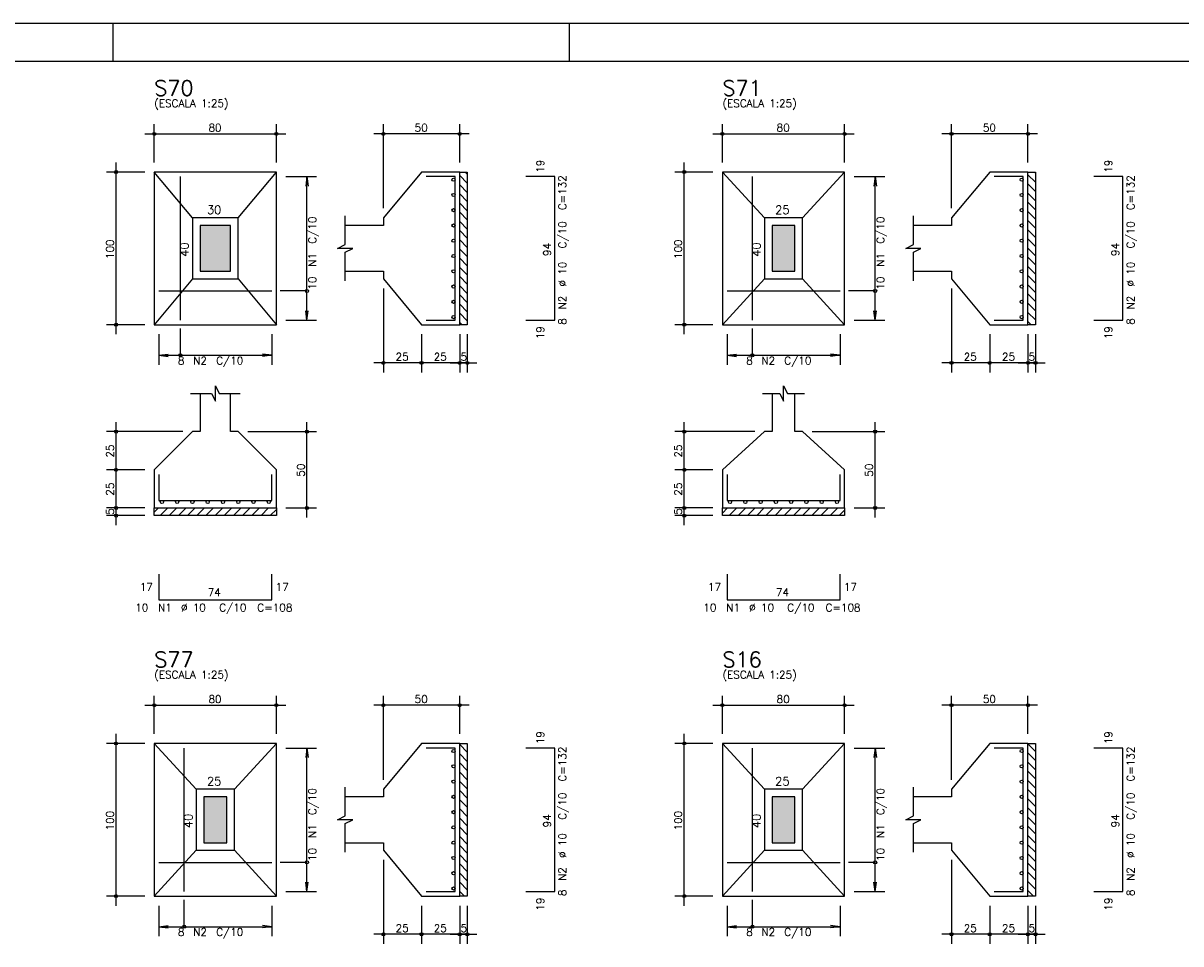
# Model space of a CAD drawing. Extents: x 0 to 119, y 0 to 84.
# Tile 6 of 12: x 31 to 61, y 60 to 84. Entities that reach past the tile are written whole.
import ezdxf

# ---------------------------------------------------------------- set-up
doc = ezdxf.new("R2010")
doc.units = 0
doc.header["$MEASUREMENT"] = 0
for name, color, linetype in [('1', 1, 'CONTINUOUS'), ('2', 2, 'CONTINUOUS'), ('3', 3, 'CONTINUOUS'), ('6', 6, 'CONTINUOUS'), ('7', 7, 'CONTINUOUS'), ('8', 8, 'CONTINUOUS'), ('9', 9, 'CONTINUOUS')]:
    doc.layers.add(name, color=color, linetype=linetype)
doc.styles.get("Standard").update_dxf_attribs({"font": 'ROMANS.SHX'})

msp = doc.modelspace()

# ---------------------------------------------------------------- linework, layer by layer
at = {"layer": '1', "linetype": 'Continuous'}
for p, q in [((0, 84.099998), (118.900002, 84.099998)), ((32.950001, 83.099998), (32.950001, 84.099998)), ((44.900002, 83.099998), (44.900002, 84.099998)), ((42.02427, 80.107213), (42.22427, 79.907213)), ((42.1719, 80.2), (42.22427, 80.14763)), ((56.9064, 80.130894), (57.1064, 79.930894)), ((57.07771, 80.2), (57.1064, 80.17131)), ((42.02427, 79.866797), (42.22427, 79.666797)), ((56.9064, 79.890478), (57.1064, 79.690478)), ((42.02427, 79.626381), (42.22427, 79.426381)), ((56.9064, 79.650062), (57.1064, 79.450062)), ((42.02427, 79.385964), (42.22427, 79.185964)), ((42.02427, 79.145548), (42.22427, 78.945548)), ((56.9064, 79.409645), (57.1064, 79.209645)), ((56.9064, 79.169229), (57.1064, 78.969229)), ((42.02427, 78.905132), (42.22427, 78.705132)), ((56.9064, 78.928813), (57.1064, 78.728813)), ((42.02427, 78.664715), (42.22427, 78.464715)), ((56.9064, 78.688396), (57.1064, 78.488396)), ((42.02427, 78.424299), (42.22427, 78.224299)), ((56.9064, 78.44798), (57.1064, 78.24798)), ((42.02427, 78.183883), (42.22427, 77.983883)), ((42.02427, 77.943466), (42.22427, 77.743466)), ((56.9064, 78.207564), (57.1064, 78.007564)), ((56.9064, 77.967147), (57.1064, 77.767147)), ((42.02427, 77.70305), (42.22427, 77.50305)), ((56.9064, 77.726731), (57.1064, 77.526731)), ((42.02427, 77.462634), (42.22427, 77.262634)), ((56.9064, 77.486315), (57.1064, 77.286315)), ((42.02427, 77.222218), (42.22427, 77.022218)), ((56.9064, 77.245899), (57.1064, 77.045899)), ((42.02427, 76.981801), (42.22427, 76.781801)), ((42.02427, 76.741385), (42.22427, 76.541385)), ((56.9064, 77.005482), (57.1064, 76.805482)), ((56.9064, 76.765066), (57.1064, 76.565066)), ((42.02427, 76.500969), (42.22427, 76.300969)), ((56.9064, 76.52465), (57.1064, 76.32465)), ((42.02427, 76.260552), (42.084822, 76.2)), ((56.9064, 76.284233), (56.990633, 76.2)), ((34.02427, 71.288797), (34.135473, 71.4)), ((34.175889, 71.2), (34.375889, 71.4)), ((34.416305, 71.2), (34.616305, 71.4)), ((34.656722, 71.2), (34.856722, 71.4)), ((34.897138, 71.2), (35.097138, 71.4)), ((35.137554, 71.2), (35.337554, 71.4)), ((35.37797, 71.2), (35.57797, 71.4)), ((35.618387, 71.2), (35.818387, 71.4)), ((35.858803, 71.2), (36.058803, 71.4)), ((36.099219, 71.2), (36.299219, 71.4)), ((36.339636, 71.2), (36.539636, 71.4)), ((36.580052, 71.2), (36.780052, 71.4)), ((36.820468, 71.2), (37.020468, 71.4)), ((37.060885, 71.2), (37.22427, 71.363385)), ((48.9064, 71.265116), (49.041284, 71.4)), ((49.0817, 71.2), (49.2817, 71.4)), ((49.322116, 71.2), (49.522116, 71.4)), ((49.562532, 71.2), (49.762532, 71.4)), ((49.802949, 71.2), (50.002949, 71.4)), ((50.043365, 71.2), (50.243365, 71.4)), ((50.283781, 71.2), (50.483781, 71.4)), ((50.524198, 71.2), (50.724198, 71.4)), ((50.764614, 71.2), (50.964614, 71.4)), ((51.00503, 71.2), (51.20503, 71.4)), ((51.245447, 71.2), (51.445447, 71.4)), ((51.485863, 71.2), (51.685863, 71.4)), ((51.726279, 71.2), (51.926279, 71.4)), ((51.966696, 71.2), (52.1064, 71.339704)), ((42.02427, 65.201402), (42.22427, 65.001402)), ((56.9064, 65.225083), (57.1064, 65.025083)), ((42.02427, 64.960986), (42.22427, 64.760986)), ((56.9064, 64.984667), (57.1064, 64.784667)), ((42.02427, 64.72057), (42.22427, 64.52057)), ((56.9064, 64.744251), (57.1064, 64.544251)), ((42.02427, 64.480153), (42.22427, 64.280153)), ((56.9064, 64.503834), (57.1064, 64.303834)), ((42.02427, 64.239737), (42.22427, 64.039737)), ((42.02427, 63.999321), (42.22427, 63.799321)), ((56.9064, 64.263418), (57.1064, 64.063418)), ((56.9064, 64.023002), (57.1064, 63.823002)), ((42.02427, 63.758904), (42.22427, 63.558904)), ((56.9064, 63.782585), (57.1064, 63.582585)), ((42.02427, 63.518488), (42.22427, 63.318488)), ((56.9064, 63.542169), (57.1064, 63.342169)), ((42.02427, 63.278072), (42.22427, 63.078072)), ((56.9064, 63.301753), (57.1064, 63.101753)), ((42.02427, 63.037656), (42.22427, 62.837656)), ((42.02427, 62.797239), (42.22427, 62.597239)), ((56.9064, 63.061336), (57.1064, 62.861336)), ((56.9064, 62.82092), (57.1064, 62.62092)), ((42.02427, 62.556823), (42.22427, 62.356823)), ((56.9064, 62.580504), (57.1064, 62.380504)), ((42.02427, 62.316407), (42.22427, 62.116407)), ((56.9064, 62.340088), (57.1064, 62.140088)), ((42.02427, 62.07599), (42.22427, 61.87599)), ((56.9064, 62.099671), (57.1064, 61.899671)), ((56.9064, 61.859255), (57.1064, 61.659255)), ((42.02427, 61.835574), (42.22427, 61.635574)), ((42.02427, 61.595158), (42.22427, 61.395158)), ((56.9064, 61.618839), (57.1064, 61.418839)), ((42.02427, 61.354741), (42.146211, 61.2328)), ((56.9064, 61.378422), (57.052022, 61.2328))]:
    msp.add_line(p, q, dxfattribs=at)
for points in [[(42.02427, 76.2), (42.02427, 80.2), (42.22427, 80.2), (42.22427, 76.2), (42.02427, 76.2)], [(56.9064, 76.2), (56.9064, 80.2), (57.1064, 80.2), (57.1064, 76.2), (56.9064, 76.2)], [(34.02427, 71.4), (37.22427, 71.4), (37.22427, 71.2), (34.02427, 71.2), (34.02427, 71.4)], [(48.9064, 71.4), (52.1064, 71.4), (52.1064, 71.2), (48.9064, 71.2), (48.9064, 71.4)], [(42.02427, 61.2328), (42.02427, 65.2328), (42.22427, 65.2328), (42.22427, 61.2328), (42.02427, 61.2328)], [(56.9064, 61.2328), (56.9064, 65.2328), (57.1064, 65.2328), (57.1064, 61.2328), (56.9064, 61.2328)]]:
    msp.add_lwpolyline(points, dxfattribs=at)
at = {"layer": '2', "linetype": 'Continuous'}
for p, q in [((34.02427, 80.45), (34.02427, 81.45)), ((37.22427, 80.45), (37.22427, 81.45)), ((40.02427, 79.25), (40.02427, 81.45)), ((42.02427, 80.45), (42.02427, 81.45)), ((48.9064, 80.45), (48.9064, 81.45)), ((52.1064, 80.45), (52.1064, 81.45)), ((54.9064, 79.25), (54.9064, 81.45)), ((56.9064, 80.45), (56.9064, 81.45)), ((33.77427, 81.2), (37.47427, 81.2)), ((42.27427, 81.2), (39.77427, 81.2)), ((48.6564, 81.2), (52.3564, 81.2)), ((57.1564, 81.2), (54.6564, 81.2)), ((33.02427, 75.95), (33.02427, 80.45)), ((47.9064, 75.95), (47.9064, 80.45)), ((33.77427, 80.2), (32.77427, 80.2)), ((34.02427, 80.2), (34.02427, 80.2)), ((34.02427, 80.2), (34.02427, 80.2)), ((37.22427, 80.2), (37.22427, 80.2)), ((37.22427, 80.08), (37.22427, 80.08)), ((37.47427, 80.08), (38.27427, 80.08)), ((38.02427, 80.08), (37.991638, 79.832139)), ((38.02427, 76.32), (38.02427, 80.08)), ((38.02427, 80.08), (38.056902, 79.832139)), ((42.02427, 80.2), (42.02427, 80.2)), ((48.6564, 80.2), (47.6564, 80.2)), ((48.9064, 80.2), (48.9064, 80.2)), ((48.9064, 80.2), (48.9064, 80.2)), ((52.1064, 80.2), (52.1064, 80.2)), ((52.1064, 80.08), (52.1064, 80.08)), ((52.3564, 80.08), (53.1564, 80.08)), ((52.9064, 80.08), (52.873768, 79.832139)), ((52.9064, 76.32), (52.9064, 80.08)), ((52.9064, 80.08), (52.939032, 79.832139)), ((56.9064, 80.2), (56.9064, 80.2)), ((40.02427, 79), (40.02427, 79)), ((54.9064, 79), (54.9064, 79)), ((40.02427, 77.4), (40.02427, 77.4)), ((54.9064, 77.4), (54.9064, 77.4)), ((40.02427, 77.15), (40.02427, 74.95)), ((54.9064, 77.15), (54.9064, 74.95)), ((38.02427, 76.32), (37.991638, 76.567861)), ((38.02427, 76.32), (38.056902, 76.567861)), ((52.9064, 76.32), (52.873768, 76.567861)), ((52.9064, 76.32), (52.939032, 76.567861)), ((33.77427, 76.2), (32.77427, 76.2)), ((34.02427, 76.2), (34.02427, 76.2)), ((34.14427, 76.2), (34.14427, 76.2)), ((37.10427, 76.2), (37.10427, 76.2)), ((37.22427, 76.32), (37.22427, 76.32)), ((37.47427, 76.32), (38.27427, 76.32)), ((41.02427, 76.2), (41.02427, 76.2)), ((41.02427, 76.2), (41.02427, 76.2)), ((42.02427, 76.2), (42.02427, 76.2)), ((42.02427, 76.2), (42.02427, 76.2)), ((42.22427, 76.2), (42.22427, 76.2)), ((48.6564, 76.2), (47.6564, 76.2)), ((48.9064, 76.2), (48.9064, 76.2)), ((49.0264, 76.2), (49.0264, 76.2)), ((51.9864, 76.2), (51.9864, 76.2)), ((52.1064, 76.32), (52.1064, 76.32)), ((52.3564, 76.32), (53.1564, 76.32)), ((55.9064, 76.2), (55.9064, 76.2)), ((55.9064, 76.2), (55.9064, 76.2)), ((56.9064, 76.2), (56.9064, 76.2)), ((56.9064, 76.2), (56.9064, 76.2)), ((57.1064, 76.2), (57.1064, 76.2)), ((34.14427, 75.95), (34.14427, 75.15)), ((37.10427, 75.95), (37.10427, 75.15)), ((41.02427, 75.95), (41.02427, 74.95)), ((41.02427, 75.95), (41.02427, 74.95)), ((42.02427, 75.95), (42.02427, 74.95)), ((42.02427, 75.95), (42.02427, 74.95)), ((42.22427, 75.95), (42.22427, 74.95)), ((49.0264, 75.95), (49.0264, 75.15)), ((51.9864, 75.95), (51.9864, 75.15)), ((55.9064, 75.95), (55.9064, 74.95)), ((55.9064, 75.95), (55.9064, 74.95)), ((56.9064, 75.95), (56.9064, 74.95)), ((56.9064, 75.95), (56.9064, 74.95)), ((57.1064, 75.95), (57.1064, 74.95)), ((34.14427, 75.4), (34.392131, 75.432632)), ((34.14427, 75.4), (37.10427, 75.4)), ((34.14427, 75.4), (34.392131, 75.367368)), ((37.10427, 75.4), (36.856409, 75.432632)), ((37.10427, 75.4), (36.856409, 75.367368)), ((49.0264, 75.4), (49.274261, 75.432632)), ((49.0264, 75.4), (51.9864, 75.4)), ((49.0264, 75.4), (49.274261, 75.367368)), ((51.9864, 75.4), (51.738539, 75.432632)), ((51.9864, 75.4), (51.738539, 75.367368)), ((41.27427, 75.2), (39.77427, 75.2)), ((42.27427, 75.2), (40.77427, 75.2)), ((41.77427, 75.2), (42.47427, 75.2)), ((56.1564, 75.2), (54.6564, 75.2)), ((57.1564, 75.2), (55.6564, 75.2)), ((56.6564, 75.2), (57.3564, 75.2)), ((34.77427, 73.4), (32.77427, 73.4)), ((33.02427, 72.15), (33.02427, 73.65)), ((35.02427, 73.4), (35.02427, 73.4)), ((36.22427, 73.4), (36.22427, 73.4)), ((36.47427, 73.4), (38.27427, 73.4)), ((38.02427, 71.15), (38.02427, 73.65)), ((49.7564, 73.4), (47.6564, 73.4)), ((47.9064, 72.15), (47.9064, 73.65)), ((50.0064, 73.4), (50.0064, 73.4)), ((51.0064, 73.4), (51.0064, 73.4)), ((51.2564, 73.4), (53.1564, 73.4)), ((52.9064, 71.15), (52.9064, 73.65)), ((33.02427, 71.15), (33.02427, 72.65)), ((47.9064, 71.15), (47.9064, 72.65)), ((33.77427, 72.4), (32.77427, 72.4)), ((33.77427, 72.4), (32.77427, 72.4)), ((34.02427, 72.4), (34.02427, 72.4)), ((34.02427, 72.4), (34.02427, 72.4)), ((48.6564, 72.4), (47.6564, 72.4)), ((48.6564, 72.4), (47.6564, 72.4)), ((48.9064, 72.4), (48.9064, 72.4)), ((48.9064, 72.4), (48.9064, 72.4)), ((33.02427, 70.95), (33.02427, 71.65)), ((47.9064, 70.95), (47.9064, 71.65)), ((33.77427, 71.4), (32.77427, 71.4)), ((33.77427, 71.4), (32.77427, 71.4)), ((34.02427, 71.4), (34.02427, 71.4)), ((34.02427, 71.4), (34.02427, 71.4)), ((37.22427, 71.4), (37.22427, 71.4)), ((37.47427, 71.4), (38.27427, 71.4)), ((48.6564, 71.4), (47.6564, 71.4)), ((48.6564, 71.4), (47.6564, 71.4)), ((48.9064, 71.4), (48.9064, 71.4)), ((48.9064, 71.4), (48.9064, 71.4)), ((52.1064, 71.4), (52.1064, 71.4)), ((52.3564, 71.4), (53.1564, 71.4)), ((33.77427, 71.2), (32.77427, 71.2)), ((34.02427, 71.2), (34.02427, 71.2)), ((48.6564, 71.2), (47.6564, 71.2)), ((48.9064, 71.2), (48.9064, 71.2)), ((34.02427, 65.4828), (34.02427, 66.4828)), ((37.22427, 65.4828), (37.22427, 66.4828)), ((40.02427, 64.2828), (40.02427, 66.4828)), ((42.02427, 65.4828), (42.02427, 66.4828)), ((48.9064, 65.4828), (48.9064, 66.4828)), ((52.1064, 65.4828), (52.1064, 66.4828)), ((54.9064, 64.2828), (54.9064, 66.4828)), ((56.9064, 65.4828), (56.9064, 66.4828)), ((33.77427, 66.2328), (37.47427, 66.2328)), ((42.27427, 66.2328), (39.77427, 66.2328)), ((48.6564, 66.2328), (52.3564, 66.2328)), ((57.1564, 66.2328), (54.6564, 66.2328)), ((33.77427, 65.2328), (32.77427, 65.2328)), ((33.02427, 60.9828), (33.02427, 65.4828)), ((34.02427, 65.2328), (34.02427, 65.2328)), ((34.02427, 65.2328), (34.02427, 65.2328)), ((37.22427, 65.2328), (37.22427, 65.2328)), ((42.02427, 65.2328), (42.02427, 65.2328)), ((48.6564, 65.2328), (47.6564, 65.2328)), ((47.9064, 60.9828), (47.9064, 65.4828)), ((48.9064, 65.2328), (48.9064, 65.2328)), ((48.9064, 65.2328), (48.9064, 65.2328)), ((52.1064, 65.2328), (52.1064, 65.2328)), ((56.9064, 65.2328), (56.9064, 65.2328)), ((37.22427, 65.1128), (37.22427, 65.1128)), ((37.47427, 65.1128), (38.27427, 65.1128)), ((38.02427, 65.1128), (37.991638, 64.864939)), ((38.02427, 61.3528), (38.02427, 65.1128)), ((38.02427, 65.1128), (38.056902, 64.864939)), ((52.1064, 65.1128), (52.1064, 65.1128)), ((52.3564, 65.1128), (53.1564, 65.1128)), ((52.9064, 65.1128), (52.873768, 64.864939)), ((52.9064, 61.3528), (52.9064, 65.1128)), ((52.9064, 65.1128), (52.939032, 64.864939)), ((40.02427, 64.0328), (40.02427, 64.0328)), ((54.9064, 64.0328), (54.9064, 64.0328)), ((40.02427, 62.4328), (40.02427, 62.4328)), ((40.02427, 62.1828), (40.02427, 59.9828)), ((54.9064, 62.4328), (54.9064, 62.4328)), ((54.9064, 62.1828), (54.9064, 59.9828)), ((38.02427, 61.3528), (37.991638, 61.600661)), ((38.02427, 61.3528), (38.056902, 61.600661)), ((52.9064, 61.3528), (52.873768, 61.600661)), ((52.9064, 61.3528), (52.939032, 61.600661)), ((37.22427, 61.3528), (37.22427, 61.3528)), ((37.47427, 61.3528), (38.27427, 61.3528)), ((52.1064, 61.3528), (52.1064, 61.3528)), ((52.3564, 61.3528), (53.1564, 61.3528)), ((33.77427, 61.2328), (32.77427, 61.2328)), ((34.02427, 61.2328), (34.02427, 61.2328)), ((34.14427, 61.2328), (34.14427, 61.2328)), ((34.14427, 60.9828), (34.14427, 60.1828)), ((37.10427, 61.2328), (37.10427, 61.2328)), ((37.10427, 60.9828), (37.10427, 60.1828)), ((41.02427, 61.2328), (41.02427, 61.2328)), ((41.02427, 61.2328), (41.02427, 61.2328)), ((41.02427, 60.9828), (41.02427, 59.9828)), ((41.02427, 60.9828), (41.02427, 59.9828)), ((42.02427, 61.2328), (42.02427, 61.2328)), ((42.02427, 61.2328), (42.02427, 61.2328)), ((42.02427, 60.9828), (42.02427, 59.9828)), ((42.02427, 60.9828), (42.02427, 59.9828)), ((42.22427, 61.2328), (42.22427, 61.2328)), ((42.22427, 60.9828), (42.22427, 59.9828)), ((48.6564, 61.2328), (47.6564, 61.2328)), ((48.9064, 61.2328), (48.9064, 61.2328)), ((49.0264, 61.2328), (49.0264, 61.2328)), ((49.0264, 60.9828), (49.0264, 60.1828)), ((51.9864, 61.2328), (51.9864, 61.2328)), ((51.9864, 60.9828), (51.9864, 60.1828)), ((55.9064, 61.2328), (55.9064, 61.2328)), ((55.9064, 61.2328), (55.9064, 61.2328)), ((55.9064, 60.9828), (55.9064, 59.9828)), ((55.9064, 60.9828), (55.9064, 59.9828)), ((56.9064, 61.2328), (56.9064, 61.2328)), ((56.9064, 61.2328), (56.9064, 61.2328)), ((56.9064, 60.9828), (56.9064, 59.9828)), ((56.9064, 60.9828), (56.9064, 59.9828)), ((57.1064, 61.2328), (57.1064, 61.2328)), ((57.1064, 60.9828), (57.1064, 59.9828)), ((34.14427, 60.4328), (34.392131, 60.465432)), ((34.14427, 60.4328), (37.10427, 60.4328)), ((34.14427, 60.4328), (34.392131, 60.400168)), ((37.10427, 60.4328), (36.856409, 60.465432)), ((37.10427, 60.4328), (36.856409, 60.400168)), ((49.0264, 60.4328), (49.274261, 60.465432)), ((49.0264, 60.4328), (51.9864, 60.4328)), ((49.0264, 60.4328), (49.274261, 60.400168)), ((51.9864, 60.4328), (51.738539, 60.465432)), ((51.9864, 60.4328), (51.738539, 60.400168)), ((41.27427, 60.2328), (39.77427, 60.2328)), ((42.27427, 60.2328), (40.77427, 60.2328)), ((41.77427, 60.2328), (42.47427, 60.2328)), ((56.1564, 60.2328), (54.6564, 60.2328)), ((57.1564, 60.2328), (55.6564, 60.2328)), ((56.6564, 60.2328), (57.3564, 60.2328))]:
    msp.add_line(p, q, dxfattribs=at)
for points in [[(34.02427, 76.2), (37.22427, 76.2), (37.22427, 80.2), (34.02427, 80.2), (34.02427, 76.2)], [(35.02427, 79), (34.02427, 80.2)], [(36.22427, 79), (37.22427, 80.2)], [(39.02427, 77.6), (40.02427, 77.6), (40.02427, 77.4), (41.02427, 76.2), (42.02427, 76.2), (42.02427, 80.2), (41.02427, 80.2), (40.02427, 79), (40.02427, 78.8), (39.02427, 78.8)], [(48.9064, 76.2), (52.1064, 76.2), (52.1064, 80.2), (48.9064, 80.2), (48.9064, 76.2)], [(50.0064, 79), (48.9064, 80.2)], [(51.0064, 79), (52.1064, 80.2)], [(53.9064, 77.6), (54.9064, 77.6), (54.9064, 77.4), (55.9064, 76.2), (56.9064, 76.2), (56.9064, 80.2), (55.9064, 80.2), (54.9064, 79), (54.9064, 78.8), (53.9064, 78.8)], [(35.02427, 77.4), (36.22427, 77.4), (36.22427, 79), (35.02427, 79), (35.02427, 77.4)], [(39.02427, 77.35), (39.02427, 78.1), (39.22427, 78.2), (38.82427, 78.2), (39.02427, 78.3), (39.02427, 79.05)], [(50.0064, 77.4), (51.0064, 77.4), (51.0064, 79), (50.0064, 79), (50.0064, 77.4)], [(53.9064, 77.35), (53.9064, 78.1), (54.1064, 78.2), (53.7064, 78.2), (53.9064, 78.3), (53.9064, 79.05)], [(35.22427, 77.6), (36.02427, 77.6), (36.02427, 78.8), (35.22427, 78.8), (35.22427, 77.6)], [(50.2064, 77.6), (50.8064, 77.6), (50.8064, 78.8), (50.2064, 78.8), (50.2064, 77.6)], [(35.02427, 77.4), (34.02427, 76.2)], [(36.22427, 77.4), (37.22427, 76.2)], [(50.0064, 77.4), (48.9064, 76.2)], [(51.0064, 77.4), (52.1064, 76.2)], [(38.02427, 77.085), (37.32427, 77.085)], [(52.9064, 77.085), (52.2064, 77.085)], [(34.70927, 75.4), (34.70927, 76.1)], [(49.6914, 75.4), (49.6914, 76.1)], [(34.97427, 74.4), (35.52427, 74.4), (35.62427, 74.2), (35.62427, 74.6), (35.72427, 74.4), (36.27427, 74.4)], [(49.9564, 74.4), (50.4064, 74.4), (50.5064, 74.2), (50.5064, 74.6), (50.6064, 74.4), (51.0564, 74.4)], [(35.22427, 74.4), (35.22427, 73.4), (35.02427, 73.4), (34.02427, 72.4), (34.02427, 71.4), (37.22427, 71.4), (37.22427, 72.4), (36.22427, 73.4), (36.02427, 73.4), (36.02427, 74.4)], [(50.2064, 74.4), (50.2064, 73.4), (50.0064, 73.4), (48.9064, 72.4), (48.9064, 71.4), (52.1064, 71.4), (52.1064, 72.4), (51.0064, 73.4), (50.8064, 73.4), (50.8064, 74.4)], [(34.02427, 61.2328), (37.22427, 61.2328), (37.22427, 65.2328), (34.02427, 65.2328), (34.02427, 61.2328)], [(35.12427, 64.0328), (34.02427, 65.2328)], [(36.12427, 64.0328), (37.22427, 65.2328)], [(39.02427, 62.6328), (40.02427, 62.6328), (40.02427, 62.4328), (41.02427, 61.2328), (42.02427, 61.2328), (42.02427, 65.2328), (41.02427, 65.2328), (40.02427, 64.0328), (40.02427, 63.8328), (39.02427, 63.8328)], [(48.9064, 61.2328), (52.1064, 61.2328), (52.1064, 65.2328), (48.9064, 65.2328), (48.9064, 61.2328)], [(50.0064, 64.0328), (48.9064, 65.2328)], [(51.0064, 64.0328), (52.1064, 65.2328)], [(53.9064, 62.6328), (54.9064, 62.6328), (54.9064, 62.4328), (55.9064, 61.2328), (56.9064, 61.2328), (56.9064, 65.2328), (55.9064, 65.2328), (54.9064, 64.0328), (54.9064, 63.8328), (53.9064, 63.8328)], [(35.12427, 62.4328), (36.12427, 62.4328), (36.12427, 64.0328), (35.12427, 64.0328), (35.12427, 62.4328)], [(39.02427, 62.3828), (39.02427, 63.1328), (39.22427, 63.2328), (38.82427, 63.2328), (39.02427, 63.3328), (39.02427, 64.0828)], [(50.0064, 62.4328), (51.0064, 62.4328), (51.0064, 64.0328), (50.0064, 64.0328), (50.0064, 62.4328)], [(53.9064, 62.3828), (53.9064, 63.1328), (54.1064, 63.2328), (53.7064, 63.2328), (53.9064, 63.3328), (53.9064, 64.0828)], [(35.32427, 62.6328), (35.92427, 62.6328), (35.92427, 63.8328), (35.32427, 63.8328), (35.32427, 62.6328)], [(50.2064, 62.6328), (50.8064, 62.6328), (50.8064, 63.8328), (50.2064, 63.8328), (50.2064, 62.6328)], [(35.12427, 62.4328), (34.02427, 61.2328)], [(36.12427, 62.4328), (37.22427, 61.2328)], [(50.0064, 62.4328), (48.9064, 61.2328)], [(51.0064, 62.4328), (52.1064, 61.2328)], [(38.02427, 62.1178), (37.32427, 62.1178)], [(52.9064, 62.1178), (52.2064, 62.1178)], [(34.80927, 60.4328), (34.80927, 61.1328)], [(49.6914, 60.4328), (49.6914, 61.1328)]]:
    msp.add_lwpolyline(points, dxfattribs=at)
for centre, radius in [((34.02427, 81.2), 0.04), ((34.02427, 81.2), 0.02), ((37.22427, 81.2), 0.04), ((37.22427, 81.2), 0.02), ((40.02427, 81.2), 0.04), ((40.02427, 81.2), 0.02), ((42.02427, 81.2), 0.04), ((42.02427, 81.2), 0.02), ((48.9064, 81.2), 0.04), ((48.9064, 81.2), 0.02), ((52.1064, 81.2), 0.04), ((52.1064, 81.2), 0.02), ((54.9064, 81.2), 0.04), ((54.9064, 81.2), 0.02), ((56.9064, 81.2), 0.04), ((56.9064, 81.2), 0.02), ((33.02427, 80.2), 0.04), ((33.02427, 80.2), 0.02), ((47.9064, 80.2), 0.04), ((47.9064, 80.2), 0.02), ((38.02427, 77.085), 0.04), ((52.9064, 77.085), 0.04), ((33.02427, 76.2), 0.04), ((33.02427, 76.2), 0.02), ((47.9064, 76.2), 0.04), ((47.9064, 76.2), 0.02), ((34.70927, 75.4), 0.04), ((40.02427, 75.2), 0.04), ((40.02427, 75.2), 0.02), ((41.02427, 75.2), 0.04), ((41.02427, 75.2), 0.04), ((41.02427, 75.2), 0.02), ((41.02427, 75.2), 0.02), ((42.02427, 75.2), 0.04), ((42.02427, 75.2), 0.04), ((42.02427, 75.2), 0.02), ((42.02427, 75.2), 0.02), ((42.22427, 75.2), 0.04), ((42.22427, 75.2), 0.02), ((49.6914, 75.4), 0.04), ((54.9064, 75.2), 0.04), ((54.9064, 75.2), 0.02), ((55.9064, 75.2), 0.04), ((55.9064, 75.2), 0.04), ((55.9064, 75.2), 0.02), ((55.9064, 75.2), 0.02), ((56.9064, 75.2), 0.04), ((56.9064, 75.2), 0.04), ((56.9064, 75.2), 0.02), ((56.9064, 75.2), 0.02), ((57.1064, 75.2), 0.04), ((57.1064, 75.2), 0.02), ((33.02427, 73.4), 0.04), ((33.02427, 73.4), 0.02), ((38.02427, 73.4), 0.04), ((38.02427, 73.4), 0.02), ((47.9064, 73.4), 0.04), ((47.9064, 73.4), 0.02), ((52.9064, 73.4), 0.04), ((52.9064, 73.4), 0.02), ((33.02427, 72.4), 0.04), ((33.02427, 72.4), 0.04), ((33.02427, 72.4), 0.02), ((33.02427, 72.4), 0.02), ((47.9064, 72.4), 0.04), ((47.9064, 72.4), 0.04), ((47.9064, 72.4), 0.02), ((47.9064, 72.4), 0.02), ((33.02427, 71.4), 0.04), ((33.02427, 71.4), 0.04), ((33.02427, 71.4), 0.02), ((33.02427, 71.4), 0.02), ((38.02427, 71.4), 0.04), ((38.02427, 71.4), 0.02), ((47.9064, 71.4), 0.04), ((47.9064, 71.4), 0.04), ((47.9064, 71.4), 0.02), ((47.9064, 71.4), 0.02), ((52.9064, 71.4), 0.04), ((52.9064, 71.4), 0.02), ((33.02427, 71.2), 0.04), ((33.02427, 71.2), 0.02), ((47.9064, 71.2), 0.04), ((47.9064, 71.2), 0.02), ((34.02427, 66.2328), 0.04), ((34.02427, 66.2328), 0.02), ((37.22427, 66.2328), 0.04), ((37.22427, 66.2328), 0.02), ((40.02427, 66.2328), 0.04), ((40.02427, 66.2328), 0.02), ((42.02427, 66.2328), 0.04), ((42.02427, 66.2328), 0.02), ((48.9064, 66.2328), 0.04), ((48.9064, 66.2328), 0.02), ((52.1064, 66.2328), 0.04), ((52.1064, 66.2328), 0.02), ((54.9064, 66.2328), 0.04), ((54.9064, 66.2328), 0.02), ((56.9064, 66.2328), 0.04), ((56.9064, 66.2328), 0.02), ((33.02427, 65.2328), 0.04), ((33.02427, 65.2328), 0.02), ((47.9064, 65.2328), 0.04), ((47.9064, 65.2328), 0.02), ((38.02427, 62.1178), 0.04), ((52.9064, 62.1178), 0.04), ((33.02427, 61.2328), 0.04), ((33.02427, 61.2328), 0.02), ((47.9064, 61.2328), 0.04), ((47.9064, 61.2328), 0.02), ((34.80927, 60.4328), 0.04), ((49.6914, 60.4328), 0.04), ((40.02427, 60.2328), 0.04), ((40.02427, 60.2328), 0.02), ((41.02427, 60.2328), 0.04), ((41.02427, 60.2328), 0.04), ((41.02427, 60.2328), 0.02), ((41.02427, 60.2328), 0.02), ((42.02427, 60.2328), 0.04), ((42.02427, 60.2328), 0.04), ((42.02427, 60.2328), 0.02), ((42.02427, 60.2328), 0.02), ((42.22427, 60.2328), 0.04), ((42.22427, 60.2328), 0.02), ((54.9064, 60.2328), 0.04), ((54.9064, 60.2328), 0.02), ((55.9064, 60.2328), 0.04), ((55.9064, 60.2328), 0.04), ((55.9064, 60.2328), 0.02), ((55.9064, 60.2328), 0.02), ((56.9064, 60.2328), 0.04), ((56.9064, 60.2328), 0.04), ((56.9064, 60.2328), 0.02), ((56.9064, 60.2328), 0.02), ((57.1064, 60.2328), 0.04), ((57.1064, 60.2328), 0.02)]:
    msp.add_circle(centre, radius, dxfattribs=at)
at = {"layer": '3', "linetype": 'Continuous'}
for centre in [(41.86296, 80), (56.74509, 80), (41.86296, 79.6), (56.74509, 79.6), (41.86296, 79.2), (56.74509, 79.2), (41.86296, 78.8), (56.74509, 78.8), (41.86296, 78.4), (56.74509, 78.4), (41.86296, 78), (56.74509, 78), (41.86296, 77.6), (56.74509, 77.6), (41.86296, 77.2), (56.74509, 77.2), (41.86296, 76.8), (56.74509, 76.8), (41.86296, 76.4), (56.74509, 76.4), (34.22427, 71.55869), (34.62427, 71.55869), (35.02427, 71.55869), (35.42427, 71.55869), (35.82427, 71.55869), (36.22427, 71.55869), (36.62427, 71.55869), (37.02427, 71.55869), (49.1064, 71.55869), (49.5064, 71.55869), (49.9064, 71.55869), (50.3064, 71.55869), (50.7064, 71.55869), (51.1064, 71.55869), (51.5064, 71.55869), (51.9064, 71.55869), (41.86296, 65.0328), (56.74509, 65.0328), (41.86296, 64.6328), (56.74509, 64.6328), (41.86296, 64.2328), (56.74509, 64.2328), (41.86296, 63.8328), (56.74509, 63.8328), (41.86296, 63.4328), (56.74509, 63.4328), (41.86296, 63.0328), (56.74509, 63.0328), (41.86296, 62.6328), (56.74509, 62.6328), (41.86296, 62.2328), (56.74509, 62.2328), (41.86296, 61.8328), (56.74509, 61.8328), (41.86296, 61.4328), (56.74509, 61.4328)]:
    msp.add_circle(centre, 0.04131, dxfattribs=at)
at = {"layer": '6', "linetype": 'Continuous'}
for p, q in [((34.70927, 76.32), (34.70927, 80.08)), ((41.90427, 80.08), (41.14427, 80.08)), ((41.90427, 76.32), (41.90427, 80.08)), ((44.51427, 80.08), (43.75427, 80.08)), ((44.51427, 76.32), (44.51427, 80.08)), ((49.6914, 76.32), (49.6914, 80.08)), ((56.7864, 80.08), (56.0264, 80.08)), ((56.7864, 76.32), (56.7864, 80.08)), ((59.3964, 80.08), (58.6364, 80.08)), ((59.3964, 76.32), (59.3964, 80.08)), ((34.14427, 77.085), (37.10427, 77.085)), ((49.0264, 77.085), (51.9864, 77.085)), ((41.14427, 76.32), (41.90427, 76.32)), ((43.75427, 76.32), (44.51427, 76.32)), ((56.0264, 76.32), (56.7864, 76.32)), ((58.6364, 76.32), (59.3964, 76.32)), ((34.14427, 72.28), (34.14427, 71.6)), ((37.10427, 71.6), (37.10427, 72.28)), ((49.0264, 72.28), (49.0264, 71.6)), ((51.9864, 71.6), (51.9864, 72.28)), ((34.14427, 71.6), (37.10427, 71.6)), ((49.0264, 71.6), (51.9864, 71.6)), ((34.14427, 69.67), (34.14427, 68.99)), ((37.10427, 68.99), (37.10427, 69.67)), ((49.0264, 69.67), (49.0264, 68.99)), ((51.9864, 68.99), (51.9864, 69.67)), ((34.14427, 68.99), (37.10427, 68.99)), ((49.0264, 68.99), (51.9864, 68.99)), ((34.80927, 61.3528), (34.80927, 65.1128)), ((41.90427, 65.1128), (41.14427, 65.1128)), ((41.90427, 61.3528), (41.90427, 65.1128)), ((44.51427, 65.1128), (43.75427, 65.1128)), ((44.51427, 61.3528), (44.51427, 65.1128)), ((49.6914, 61.3528), (49.6914, 65.1128)), ((56.7864, 65.1128), (56.0264, 65.1128)), ((56.7864, 61.3528), (56.7864, 65.1128)), ((59.3964, 65.1128), (58.6364, 65.1128)), ((59.3964, 61.3528), (59.3964, 65.1128)), ((34.14427, 62.1178), (37.10427, 62.1178)), ((49.0264, 62.1178), (51.9864, 62.1178)), ((41.14427, 61.3528), (41.90427, 61.3528)), ((43.75427, 61.3528), (44.51427, 61.3528)), ((56.0264, 61.3528), (56.7864, 61.3528)), ((58.6364, 61.3528), (59.3964, 61.3528))]:
    msp.add_line(p, q, dxfattribs=at)
at = {"layer": '8', "linetype": 'Continuous'}
msp.add_line((2.5, 83.099998), (117.900002, 83.099998), dxfattribs=at)
at = {"layer": '9', "linetype": 'Continuous'}
for points in [[(35.22427, 77.6), (36.02427, 77.6), (36.02427, 78.8)], [(35.22427, 77.6), (36.02427, 78.8), (35.22427, 78.8)], [(35.22427, 77.6), (35.22427, 78.8), (35.22427, 77.6)], [(50.2064, 77.6), (50.8064, 77.6), (50.8064, 78.8)], [(50.2064, 77.6), (50.8064, 78.8), (50.2064, 78.8)], [(50.2064, 77.6), (50.2064, 78.8), (50.2064, 77.6)], [(35.32427, 62.6328), (35.92427, 62.6328), (35.92427, 63.8328)], [(35.32427, 62.6328), (35.92427, 63.8328), (35.32427, 63.8328)], [(35.32427, 62.6328), (35.32427, 63.8328), (35.32427, 62.6328)], [(50.2064, 62.6328), (50.8064, 62.6328), (50.8064, 63.8328)], [(50.2064, 62.6328), (50.8064, 63.8328), (50.2064, 63.8328)], [(50.2064, 62.6328), (50.2064, 63.8328), (50.2064, 62.6328)]]:
    msp.add_solid(points, dxfattribs=at)

# ---------------------------------------------------------------- texts
at = {"layer": '2', "linetype": 'Continuous'}
for s, height, p in [('(ESCALA 1:25)', 0.2, (34.02427, 81.9)), ('(ESCALA 1:25)', 0.2, (48.9064, 81.9)), ('80', 0.2, (35.44427, 81.26)), ('50', 0.2, (40.84427, 81.26)), ('80', 0.2, (50.3264, 81.26)), ('50', 0.2, (55.7264, 81.26)), ('30', 0.22, (35.40427, 79.1)), ('25', 0.22, (50.2864, 79.1)), ('8', 0.2, (34.64427, 75.16)), ('N2', 0.2, (35.04427, 75.16)), ('C/10', 0.2, (35.64427, 75.16)), ('25', 0.2, (40.34427, 75.26)), ('25', 0.2, (41.34427, 75.26)), ('5', 0.2, (42.04427, 75.26)), ('8', 0.2, (49.5264, 75.16)), ('N2', 0.2, (49.9264, 75.16)), ('C/10', 0.2, (50.5264, 75.16)), ('25', 0.2, (55.2264, 75.26)), ('25', 0.2, (56.2264, 75.26)), ('5', 0.2, (56.9264, 75.26)), ('17', 0.2, (33.64427, 69.23)), ('74', 0.2, (35.42427, 69.09)), ('17', 0.2, (37.20427, 69.23)), ('17', 0.2, (48.5264, 69.23)), ('74', 0.2, (50.3064, 69.09)), ('17', 0.2, (52.0864, 69.23)), ('10', 0.2, (33.52427, 68.69)), ('N1', 0.2, (34.12427, 68.69)), ('%%c 10', 0.2, (34.72427, 68.69)), ('C/10', 0.2, (35.72427, 68.69)), ('C=108', 0.2, (36.72427, 68.69)), ('10', 0.2, (48.4064, 68.69)), ('N1', 0.2, (49.0064, 68.69)), ('%%c 10', 0.2, (49.6064, 68.69)), ('C/10', 0.2, (50.6064, 68.69)), ('C=108', 0.2, (51.6064, 68.69)), ('(ESCALA 1:25)', 0.2, (34.02427, 66.9328)), ('(ESCALA 1:25)', 0.2, (48.9064, 66.9328)), ('80', 0.2, (35.44427, 66.2928)), ('50', 0.2, (40.84427, 66.2928)), ('80', 0.2, (50.3264, 66.2928)), ('50', 0.2, (55.7264, 66.2928)), ('25', 0.22, (35.40427, 64.1328)), ('25', 0.22, (50.2864, 64.1328)), ('8', 0.2, (34.64427, 60.1928)), ('N2', 0.2, (35.04427, 60.1928)), ('C/10', 0.2, (35.64427, 60.1928)), ('25', 0.2, (40.34427, 60.2928)), ('25', 0.2, (41.34427, 60.2928)), ('5', 0.2, (42.04427, 60.2928)), ('8', 0.2, (49.5264, 60.1928)), ('N2', 0.2, (49.9264, 60.1928)), ('C/10', 0.2, (50.5264, 60.1928)), ('25', 0.2, (55.2264, 60.2928)), ('25', 0.2, (56.2264, 60.2928)), ('5', 0.2, (56.9264, 60.2928))]:
    msp.add_text(s, height=height, dxfattribs=at).set_placement(p)
for s, height, p in [('19', 0.2, (44.23427, 80.18)), ('19', 0.2, (59.1164, 80.18)), ('C=132', 0.2, (44.81427, 79.2)), ('C=132', 0.2, (59.6964, 79.2)), ('C/10', 0.2, (38.26427, 78.32)), ('C/10', 0.2, (53.1464, 78.32)), ('C/10', 0.2, (44.81427, 78.2)), ('C/10', 0.2, (59.6964, 78.2)), ('100', 0.2, (32.96427, 77.92)), ('40', 0.22, (34.92427, 77.98)), ('94', 0.2, (44.41427, 78)), ('100', 0.2, (47.8464, 77.92)), ('40', 0.22, (49.9064, 77.98)), ('94', 0.2, (59.2964, 78)), ('N1', 0.2, (38.26427, 77.72)), ('N1', 0.2, (53.1464, 77.72)), ('%%c 10', 0.2, (44.81427, 77.2)), ('%%c 10', 0.2, (59.6964, 77.2)), ('10', 0.2, (38.26427, 77.12)), ('10', 0.2, (53.1464, 77.12)), ('N2', 0.2, (44.81427, 76.6)), ('N2', 0.2, (59.6964, 76.6)), ('8', 0.2, (44.81427, 76.2)), ('8', 0.2, (59.6964, 76.2)), ('19', 0.2, (44.23427, 75.82)), ('19', 0.2, (59.1164, 75.82)), ('25', 0.2, (32.96427, 72.72)), ('25', 0.2, (47.8464, 72.72)), ('50', 0.2, (37.96427, 72.22)), ('50', 0.2, (52.8464, 72.22)), ('25', 0.2, (32.96427, 71.72)), ('25', 0.2, (47.8464, 71.72)), ('5', 0.2, (32.96427, 71.22)), ('5', 0.2, (47.8464, 71.22)), ('19', 0.2, (44.23427, 65.2128)), ('19', 0.2, (59.1164, 65.2128)), ('C=132', 0.2, (44.81427, 64.2328)), ('C=132', 0.2, (59.6964, 64.2328)), ('C/10', 0.2, (38.26427, 63.3528)), ('C/10', 0.2, (44.81427, 63.2328)), ('C/10', 0.2, (53.1464, 63.3528)), ('C/10', 0.2, (59.6964, 63.2328)), ('100', 0.2, (32.96427, 62.9528)), ('100', 0.2, (47.8464, 62.9528)), ('40', 0.22, (35.02427, 63.0128)), ('N1', 0.2, (38.26427, 62.7528)), ('94', 0.2, (44.41427, 63.0328)), ('40', 0.22, (49.9064, 63.0128)), ('N1', 0.2, (53.1464, 62.7528)), ('94', 0.2, (59.2964, 63.0328)), ('%%c 10', 0.2, (44.81427, 62.2328)), ('%%c 10', 0.2, (59.6964, 62.2328)), ('10', 0.2, (38.26427, 62.1528)), ('10', 0.2, (53.1464, 62.1528)), ('N2', 0.2, (44.81427, 61.6328)), ('N2', 0.2, (59.6964, 61.6328)), ('8', 0.2, (44.81427, 61.2328)), ('8', 0.2, (59.6964, 61.2328)), ('19', 0.2, (44.23427, 60.8528)), ('19', 0.2, (59.1164, 60.8528))]:
    msp.add_text(s, height=height, rotation=90, dxfattribs=at).set_placement(p)
at = {"layer": '7', "linetype": 'Continuous'}
for s, p in [('S70', (34.02427, 82.2)), ('S71', (48.9064, 82.2)), ('S77', (34.02427, 67.2328)), ('S16', (48.9064, 67.2328))]:
    msp.add_text(s, height=0.4, dxfattribs=at).set_placement(p)

doc.saveas('drawing.dxf')
